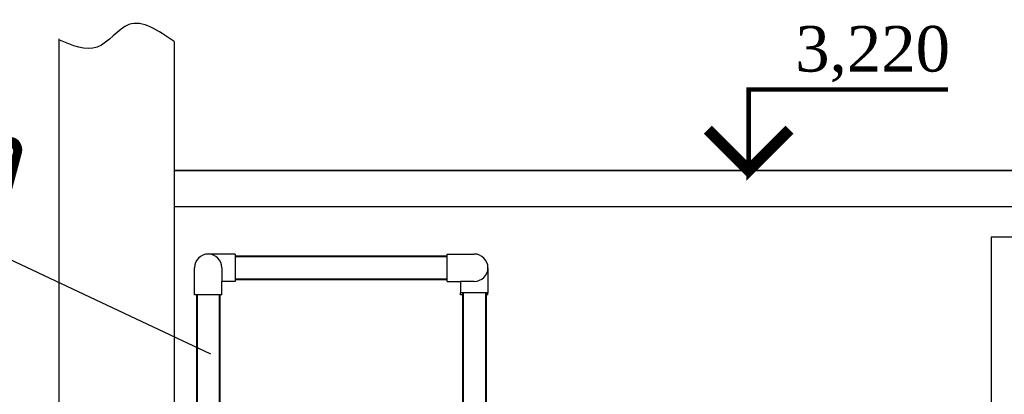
# Model space of a CAD drawing. Extents: x 4114239 to 5838486, y 780458 to 1383318.
# Tile 81 of 231: x 4314824 to 4318066, y 1087421 to 1088655. Entities that reach past the tile are written whole.
import ezdxf

# ---------------------------------------------------------------- set-up
doc = ezdxf.new("R2010")
doc.units = 0
doc.header["$MEASUREMENT"] = 0
doc.layers.add('02', color=7, linetype='Continuous')
doc.layers.add('_AA-LEVEL', color=7, linetype='Continuous')
doc.layers.add('Основные', color=160, linetype='Continuous', lineweight=40)
doc.styles.add('Nadpisi', font='times.ttf', dxfattribs={"height": 150})
doc.styles.add('ГОСТ 250', font='isocpeui.ttf', dxfattribs={"height": 300})

msp = doc.modelspace()

# ---------------------------------------------------------------- linework, layer by layer
at = {"lineweight": 25}
for p, q in [((4314952.917, 1088591.6239), (4314952.917, 1084938.2432)), ((4314952.917, 1088588.881), (4314952.917, 1084938.2432)), ((4315332.917, 1088582.6328), (4315332.917, 1084938.2432)), ((4315332.917, 1088158.2432), (4319647.917, 1088158.2432)), ((4315332.917, 1088158.2432), (4319672.917, 1088158.2432)), ((4320222.917, 1088158.2432), (4315332.917, 1088158.2432)), ((4319922.917, 1088038.2432), (4315332.917, 1088038.2432)), ((4319822.917, 1087938.2432), (4318022.917, 1087938.2432)), ((4318022.917, 1087938.2432), (4318022.917, 1085071.2098))]:
    msp.add_line(p, q, dxfattribs=at)
at = {"linetype": 'Continuous', "extrusion": (0, 1, 0)}
for p, q in [((4315489.9012, 1087883.2432), (4315444.8012, 1087883.2432)), ((4315533.9012, 1087883.2432), (4315489.9012, 1087883.2432)), ((4315533.9012, 1087883.2432), (4315533.9012, 1087838.2432)), ((4316232.0126, 1087793.2432), (4316232.0126, 1087883.2432)), ((4316232.0126, 1087883.2432), (4316276.0126, 1087883.2432)), ((4316276.0126, 1087883.2432), (4316321.1126, 1087883.2432)), ((4315399.8012, 1087793.1432), (4315399.8012, 1087838.2432)), ((4315489.8012, 1087838.2432), (4315489.8012, 1087793.1432)), ((4315533.9012, 1087838.2432), (4315533.9012, 1087793.2432)), ((4316366.1126, 1087838.2432), (4316366.1126, 1087755.2432)), ((4315399.8012, 1087749.1432), (4315399.8012, 1087793.1432)), ((4315489.8012, 1087793.2432), (4315489.9012, 1087793.2432)), ((4315489.8012, 1087749.1432), (4315489.8012, 1087793.1432)), ((4315533.9012, 1087793.2432), (4315489.9012, 1087793.2432)), ((4316232.0126, 1087793.2432), (4316276.0126, 1087793.2432)), ((4316321.1126, 1087793.2432), (4316276.0126, 1087793.2432)), ((4316276.1126, 1087793.2432), (4316276.1126, 1087755.2432)), ((4315444.8012, 1087749.1432), (4315399.8012, 1087749.1432)), ((4315489.8012, 1087749.1432), (4315444.8012, 1087749.1432)), ((4316366.1126, 1087755.2432), (4316276.1126, 1087755.2432)), ((4316276.1126, 1087749.1432), (4316276.1126, 1087755.2432)), ((4316283.6126, 1087749.1432), (4316276.1126, 1087749.1432)), ((4316366.1126, 1087749.1432), (4316358.6126, 1087749.1432)), ((4316366.1126, 1087749.1432), (4316366.1126, 1087755.2432))]:
    msp.add_line(p, q, dxfattribs=at)
at = {"linetype": 'Continuous', "lineweight": 40, "extrusion": (0, 1, 0)}
for p, q in [((4315533.9012, 1087875.7432), (4316232.0126, 1087875.7432)), ((4315533.9012, 1087800.7432), (4316232.0126, 1087800.7432)), ((4315407.3012, 1087749.1432), (4315407.3012, 1085062.0458)), ((4315482.3012, 1087749.1432), (4315482.3012, 1085062.0458)), ((4316283.6126, 1087755.2432), (4316283.6126, 1086354.7906)), ((4316358.6126, 1087755.2432), (4316358.6126, 1086354.7906))]:
    msp.add_line(p, q, dxfattribs=at)
at = {"color": 5, "ltscale": 100}
msp.add_lwpolyline([(4317880.8007, 1088424.9231, 15, 15, 0), (4317224.2947, 1088424.9231, 15, 15, 0), (4317224.2947, 1088158.2432, 37.5, 37.5, 0), (4317358.9973, 1088292.9458, 37.5, 37.5, 0)], format="xyseb", dxfattribs=at)
at = {"color": 5, "ltscale": 100, "const_width": 37.5}
msp.add_lwpolyline([(4317358.9973, 1088292.9458), (4317224.2947, 1088158.2432), (4317089.5921, 1088292.9458)], dxfattribs=at)
at = {"linetype": 'Continuous'}
for centre, start, end in [((4315444.8012, 1087838.2432), 0, 180), ((4316321.1126, 1087838.2432), 0, 90), ((4316321.1126, 1087838.2432), 270, 0)]:
    msp.add_arc(centre, 45, start, end, dxfattribs=at)
msp.add_spline([(4315332.917, 1088582.6328), (4315184.0117, 1088638.7392), (4315079.7986, 1088564.7517), (4314952.917, 1088588.881)], degree=3)
at = {"layer": '02'}
msp.add_line((4314695.7565, 1087910.6988), (4315453.0965, 1087554.8646), dxfattribs=at)

# ---------------------------------------------------------------- texts
at = {"layer": '_AA-LEVEL', "color": 5, "linetype": 'Continuous', "insert": (4317887.4638, 1088634.1468), "char_height": 150, "width": 1438.498804, "attachment_point": 3, "style": 'Nadpisi'}
msp.add_mtext('3,220', dxfattribs=at)
at = {"layer": 'Основные', "color": 0, "style": 'ГОСТ 250'}
msp.add_text('от промывки фильтра  ', height=277.992, dxfattribs=at).set_placement((4310874.1122, 1088073.9798))

doc.saveas('drawing.dxf')
